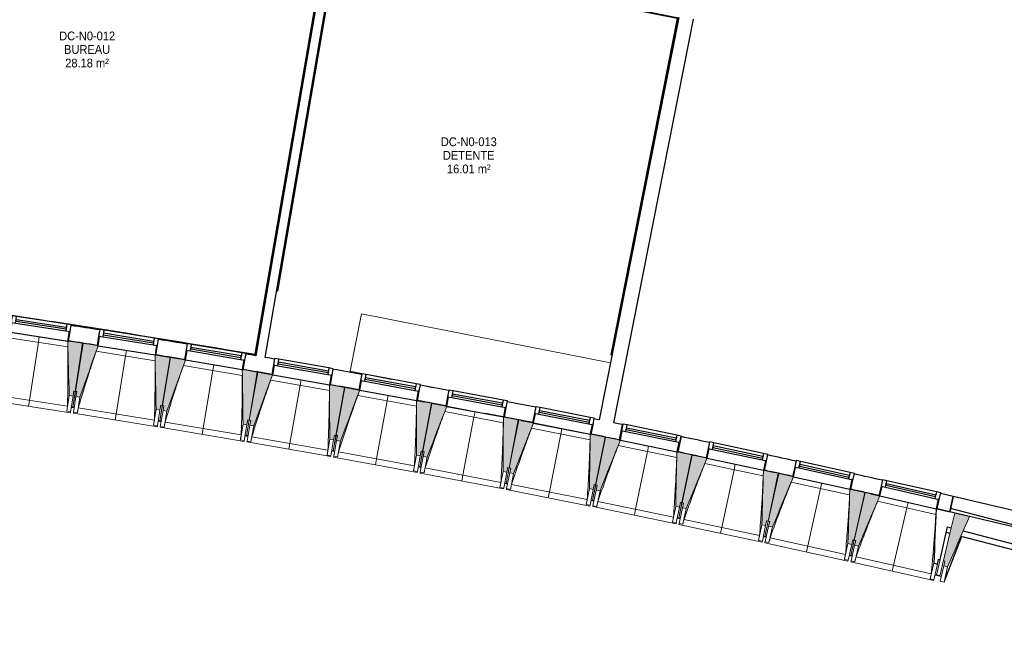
# Model space of a CAD drawing. Header units: millimetres. Extents: x 1909 to 61055, y -36590 to 14615.
# Tile 27 of 42: x 37185 to 47255, y -33796 to -27429. Entities that reach past the tile are written whole.
import ezdxf

# ---------------------------------------------------------------- set-up
doc = ezdxf.new("R2010")
doc.units = ezdxf.units.MM
for name, color, linetype, lineweight in [('A-AREA-IDEN', 7, 'Continuous', 30), ('A-FLOR', 7, 'Continuous', 25), ('A-FLOR-HRAL', 7, 'Continuous', 18), ('A-GENM', 7, 'Continuous', 18), ('A-GLAZ', 7, 'Continuous', 25), ('A-WALL', 7, 'Continuous', 25), ('I-WALL', 7, 'Continuous', 25), ('Q-CASE', 7, 'Continuous', 18), ('S-BEAM', 7, 'Continuous', 18)]:
    doc.layers.add(name, color=color, linetype=linetype, lineweight=lineweight)
doc.styles.add('Arial_1', font='arial.ttf', dxfattribs={"width": 0.9, "height": 90})

# ---------------------------------------------------------------- blocks, each defined once
blk = doc.blocks.new('XXX_VIDE FENETRE - 590-389517-2021_015_1111_DCE_1_50_N0 FINI_SSI_GEN')
at = {"layer": 'A-GLAZ'}
for p, q in [((-305, 0), (-305, -100)), ((-295, 0), (-305, 0)), ((295, 0), (-295, 0)), ((-295, -100), (-295, 0)), ((305, 0), (295, 0)), ((295, 0), (295, -100)), ((305, -100), (305, 0)), ((-305, -100), (-295, -100)), ((-260, -100), (-305, -100)), ((-305, -100), (-305, -168)), ((-260, -168), (-260, -100)), ((260, -100), (-260, -100)), ((260, -100), (260, -168)), ((305, -100), (260, -100)), ((295, -100), (305, -100)), ((305, -168), (305, -100)), ((-305, -168), (-260, -168)), ((-260, -168), (260, -168)), ((260, -168), (305, -168))]:
    blk.add_line(p, q, dxfattribs=at)
at = {"layer": 'A-GLAZ', "color": 173, "true_color": 0x5c63b1}
for p, q in [((260, -120), (-260, -120)), ((-260, -120), (-260, -135)), ((-260, -135), (260, -135)), ((260, -135), (260, -120))]:
    blk.add_line(p, q, dxfattribs=at)
blk = doc.blocks.new('Garde-corps - Garde-corps-509925-2021_015_1111_DCE_1_50_N0 FINI_SSI_GEN')
at = {"layer": 'A-FLOR-HRAL'}
for p, q in [((-4439, -30190), (-3607, -24050)), ((-4431, -30184), (-3601, -24058)), ((-4429, -30182), (-3599, -24060)), ((-4427, -30181), (-3598, -24062)), ((-3607, -24050), (216, -24648)), ((-3599, -24060), (-3598, -24061)), ((-3598, -24062), (215, -24658)), ((-2481, -24218), (-2420, -24227)), ((-2480, -24206), (-2389, -24219)), ((-2478, -24209), (-2387, -24223)), ((-1339, -24378), (-1224, -24396)), ((-1338, -24381), (-1223, -24399)), ((-1278, -24400), (-1204, -24411)), ((-733, -24486), (-662, -24498)), ((-176, -24565), (-85, -24580)), ((79, -24622), (217, -24645)), ((229, -24661), (388, -24685)), ((231, -24650), (389, -24675)), ((232, -24644), (390, -24671)), ((232, -24647), (390, -24674)), ((288, -24655), (390, -24673)), ((402, -24688), (561, -24712)), ((404, -24677), (562, -24702)), ((404, -24677), (562, -24704)), ((405, -24674), (563, -24701)), ((405, -24675), (562, -24702)), ((575, -24715), (990, -24780)), ((577, -24704), (991, -24769)), ((801, -25794), (-70, -30851)), ((803, -25795), (-69, -30853)), ((804, -25795), (-67, -30855)), ((811, -25796), (-62, -30863)), ((803, -25795), (801, -25794)), ((803, -25795), (804, -25795)), ((804, -25795), (811, -25796)), ((814, -25797), (811, -25796)), ((-4345, -30204), (-4439, -30190)), ((-4344, -30202), (-4439, -30190)), ((-4154, -30223), (-4427, -30181)), ((-3635, -30302), (-3697, -30293)), ((-3448, -30331), (-3466, -30329)), ((-1031, -30703), (-1054, -30699)), ((-800, -30738), (-840, -30732)), ((-70, -30851), (-346, -30808)), ((-70, -30851), (-260, -30818)), ((-62, -30863), (-160, -30846)), ((-62, -30863), (-160, -30848))]:
    blk.add_line(p, q, dxfattribs=at)
at = {"layer": 'A-FLOR-HRAL', "flags": 128}
for points in [[(-3601, -24058), (-3604, -24054), (-3607, -24050)], [(-4439, -30190), (-4439, -30190), (-4439, -30190), (-4439, -30190), (-4440, -30191), (-4441, -30191), (-4441, -30192), (-4442, -30192)], [(-4431, -30184), (-4435, -30187), (-4439, -30190)], [(-4427, -30181), (-4427, -30181), (-4427, -30181), (-4427, -30181), (-4427, -30181), (-4427, -30181), (-4428, -30181), (-4428, -30182), (-4428, -30182), (-4428, -30182), (-4429, -30182)], [(-67, -30855), (-64, -30859), (-62, -30863)]]:
    blk.add_lwpolyline(points, dxfattribs=at)
at = {"layer": 'A-FLOR-HRAL'}
for centre, radius, start, end in [((-19464, -140716), 117731, 80.37657, 82.25638), ((-19464, -140716), 117728, 81.74182, 82.25473), ((-19464, -140716), 117728, 81.21151, 81.49836), ((-19464, -140716), 117728, 80.6462, 81.00949), ((-19464, -140716), 117731, 79.99488, 80.19888), ((-19464, -140716), 117729, 79.99488, 80.19888), ((-19464, -140716), 117728, 79.99487, 80.19888), ((-21392, -154971), 125935, 80.2511, 82.25963), ((-21392, -154971), 125937, 81.31948, 82.25884), ((-21392, -154971), 125928, 81.80745, 81.94201), ((-21392, -154971), 125928, 81.39526, 81.52982), ((-21392, -154971), 125937, 80.25189, 81.21042), ((-21392, -154971), 125928, 80.98307, 81.11762), ((-21392, -154971), 125928, 80.57087, 80.70543)]:
    blk.add_arc(centre, radius, start, end, dxfattribs=at)
for points, knots in [([(-3607, -24050), (-3607, -24050), (-3607, -24050), (-3607, -24050), (-3607, -24050), (-3607, -24050), (-3607, -24050), (-3607, -24050), (-3607, -24050), (-3607, -24050), (-3607, -24050), (-3607, -24050), (-3607, -24050), (-3608, -24049), (-3608, -24049), (-3608, -24049), (-3608, -24049), (-3608, -24049), (-3608, -24049), (-3608, -24048), (-3609, -24048), (-3609, -24047), (-3609, -24047)], [0, 0, 0, 0, 0.071429, 0.107143, 0.142857, 0.178571, 0.214286, 0.25, 0.285714, 0.321429, 0.357143, 0.392857, 0.428571, 0.464286, 0.5, 0.535714, 0.571429, 0.607143, 0.642857, 0.714286, 0.857143, 1, 1, 1, 1]), ([(-3598, -24062), (-3598, -24062), (-3598, -24062), (-3598, -24062), (-3598, -24062), (-3598, -24062), (-3598, -24062), (-3598, -24062), (-3598, -24061), (-3599, -24061), (-3599, -24061), (-3599, -24061), (-3599, -24061), (-3599, -24060)], [0.075, 0.075, 0.075, 0.075, 0.15, 0.2125, 0.275, 0.35, 0.425, 0.5, 0.6, 0.7, 0.775, 0.85, 1, 1, 1, 1]), ([(-70, -30851), (-70, -30851), (-70, -30851), (-70, -30851), (-70, -30851), (-70, -30851), (-70, -30851), (-70, -30851), (-69, -30852), (-69, -30852), (-69, -30852), (-69, -30852), (-69, -30853), (-69, -30853)], [0.075, 0.075, 0.075, 0.075, 0.15, 0.2125, 0.275, 0.35, 0.425, 0.5, 0.6, 0.7, 0.775, 0.85, 1, 1, 1, 1]), ([(-62, -30863), (-62, -30863), (-62, -30863), (-61, -30863), (-61, -30863), (-61, -30863), (-61, -30863), (-61, -30863), (-61, -30863), (-61, -30863), (-61, -30864), (-61, -30864), (-61, -30864), (-61, -30864), (-61, -30864), (-61, -30864), (-60, -30864), (-60, -30865), (-60, -30865), (-60, -30865), (-60, -30866), (-59, -30866), (-59, -30866)], [0, 0, 0, 0, 0.071429, 0.107143, 0.142857, 0.178571, 0.214286, 0.25, 0.285714, 0.321429, 0.357143, 0.392857, 0.428571, 0.464286, 0.5, 0.535714, 0.571429, 0.607143, 0.642857, 0.714286, 0.857143, 1, 1, 1, 1])]:
    blk.add_open_spline(points, degree=3, knots=knots, dxfattribs=at)
blk = doc.blocks.new('Garde-corps - Garde-corps-513303-2021_015_1111_DCE_1_50_N0 FINI_SSI_GEN')
at = {"layer": 'A-FLOR-HRAL'}
for p, q in [((3800, -27325), (3799, -27327)), ((3799, -27327), (4250, -27416)), ((3800, -27323), (3802, -27316)), ((3800, -27325), (3800, -27323)), ((3800, -27323), (4254, -27413)), ((3800, -27325), (4252, -27415)), ((3802, -27313), (3802, -27316)), ((3802, -27316), (4262, -27408)), ((4250, -27416), (3570, -30856)), ((4252, -27415), (3571, -30856)), ((4254, -27413), (3573, -30856)), ((4262, -27408), (3580, -30858)), ((4254, -27413), (4262, -27408)), ((3570, -30856), (3571, -30856)), ((3573, -30856), (3571, -30856)), ((3580, -30858), (3573, -30856)), ((3580, -30858), (3583, -30858))]:
    blk.add_line(p, q, dxfattribs=at)
for points, knots in [([(4250, -27416), (4250, -27416), (4250, -27416), (4250, -27416), (4250, -27416), (4251, -27415), (4251, -27415), (4251, -27415), (4251, -27415), (4251, -27415), (4251, -27415), (4251, -27415), (4252, -27415), (4252, -27415), (4252, -27415), (4252, -27415)], [0.1, 0.1, 0.1, 0.1, 0.2, 0.3, 0.4, 0.475, 0.55, 0.6, 0.65, 0.7, 0.75, 0.8, 0.85, 0.9, 1, 1, 1, 1]), ([(4262, -27408), (4262, -27408), (4262, -27407), (4263, -27407), (4263, -27407), (4263, -27407), (4263, -27407), (4263, -27407), (4264, -27407), (4264, -27406), (4264, -27406), (4265, -27406), (4265, -27406), (4266, -27405), (4266, -27405)], [0, 0, 0, 0, 0.166667, 0.25, 0.333333, 0.416667, 0.458333, 0.5, 0.583333, 0.666667, 0.708333, 0.75, 0.833333, 1, 1, 1, 1])]:
    blk.add_open_spline(points, degree=3, knots=knots, dxfattribs=at)
blk = doc.blocks.new('Garde-corps - Garde-corps-513392-2021_015_1111_DCE_1_50_N0 FINI_SSI_GEN')
at = {"layer": 'A-FLOR-HRAL'}
for p, q in [((155, -30202), (887, -25953)), ((162, -30204), (894, -25954)), ((163, -30204), (896, -25955)), ((165, -30204), (897, -25955)), ((152, -30202), (155, -30202)), ((162, -30204), (155, -30202)), ((163, -30204), (162, -30204)), ((163, -30204), (165, -30204))]:
    blk.add_line(p, q, dxfattribs=at)
blk = doc.blocks.new('72_SOUS EVIER - Type A-516873-2021_015_1111_DCE_1_50_N0 FINI_SSI_GEN')
at = {"layer": 'Q-CASE', "color": 8, "true_color": 0x808080}
for p, q in [((476, 0), (613, 0)), ((915, 0), (1345, 0)), ((1345, 0), (1345, -600)), ((-1250, -600), (1345, -600))]:
    blk.add_line(p, q, dxfattribs=at)
blk = doc.blocks.new('B02_ARC_rvt-1-2021_015_1111_DCE_1_50_N0 FINI_SSI_GEN')
at = {"layer": 'A-FLOR'}
for p, q in [((-1830, -30737), (-1825, -30738)), ((-1079, -30857), (-1061, -30860)), ((-44, -31031), (-39, -31032)), ((-4, -31038), (103, -31057)), ((847, -31188), (852, -31189)), ((1594, -31325), (1656, -31336)), ((1737, -31351), (1742, -31352)), ((2656, -31527), (2773, -31550)), ((3513, -31697), (3518, -31698)), ((3655, -31726), (3660, -31727)), ((4399, -31879), (4404, -31880)), ((5143, -32037), (5252, -32061)), ((5284, -32068), (5289, -32069)), ((6167, -32263), (6173, -32264)), ((6230, -32277), (6314, -32296))]:
    blk.add_line(p, q, dxfattribs=at)
for start, end in [(80.57106, 80.69516), (78.97876, 79.14496)]:
    blk.add_arc((-21392, -154971), 125765, start, end, dxfattribs=at)
at = {"layer": 'A-WALL'}
for p, q in [((815, -25792), (-59, -30866)), ((35, -30882), (884, -25952)), ((3693, -31564), (3680, -31630)), ((3737, -31573), (3693, -31564)), ((3724, -31639), (3737, -31573)), ((3731, -31605), (3728, -31620)), ((4240, -31710), (3731, -31605)), ((4247, -31678), (3737, -31573)), ((3680, -31630), (3659, -31728)), ((3669, -31730), (3689, -31632)), ((3680, -31630), (3724, -31639)), ((3689, -31632), (3680, -31630)), ((3724, -31639), (4233, -31744)), ((3728, -31620), (4237, -31725)), ((4247, -31678), (4233, -31744)), ((4237, -31725), (4240, -31710)), ((4291, -31687), (4247, -31678)), ((4277, -31753), (4291, -31687)), ((3659, -31728), (3669, -31730)), ((3669, -31730), (4247, -31849)), ((4233, -31744), (4277, -31753)), ((4267, -31751), (4247, -31849)), ((4257, -31851), (4277, -31753)), ((4277, -31753), (4267, -31751)), ((4247, -31849), (4257, -31851))]:
    blk.add_line(p, q, dxfattribs=at)
at = {"layer": 'I-WALL'}
for p, q in [((4266, -27405), (3452, -31521)), ((3601, -31551), (4418, -27422)), ((2483, -31493), (2436, -31484)), ((3660, -31727), (3692, -31570)), ((4290, -31693), (4257, -31850)), ((7073, -32306), (6944, -32276)), ((7037, -32461), (7073, -32306)), ((7073, -32306), (7037, -32461)), ((6909, -32432), (7037, -32461))]:
    blk.add_line(p, q, dxfattribs=at)
at = {"layer": 'I-WALL', "flags": 128}
for points in [[(-59, -30866), (-110, -30858), (-160, -30849)], [(131, -30899), (83, -30891), (35, -30882)], [(3452, -31521), (3427, -31516), (3402, -31511)], [(3692, -31570), (3646, -31561), (3601, -31551)]]:
    blk.add_lwpolyline(points, dxfattribs=at)
at = {"layer": 'I-WALL'}
for radius, start, end in [(125925, 80.98307, 81.11762), (125925, 80.57088, 80.70543), (125765, 80.98325, 81.11745), (125765, 80.57106, 80.70526), (125765, 80.15887, 80.29307), (125925, 79.74649, 79.88104), (125765, 79.74667, 79.88087), (125925, 79.33483, 79.46885), (125765, 79.33449, 79.46868), (125925, 78.9221, 79.05718), (125765, 78.92228, 79.05649), (125765, 78.51009, 78.64429), (125925, 78.09772, 78.23227), (125765, 78.0979, 78.2321), (125925, 77.68552, 77.82008), (125765, 77.6857, 77.8199), (125925, 77.27333, 77.40788), (125765, 77.27351, 77.40771), (125925, 76.60908, 76.9355), (125765, 76.61068, 76.9355)]:
    blk.add_arc((-21392, -154971), radius, start, end, dxfattribs=at)
at = {"layer": 'A-FLOR-HRAL', "lineweight": 18}
for name in ['Garde-corps - Garde-corps-509925-2021_015_1111_DCE_1_50_N0 FINI_SSI_GEN', 'Garde-corps - Garde-corps-513392-2021_015_1111_DCE_1_50_N0 FINI_SSI_GEN', 'Garde-corps - Garde-corps-513303-2021_015_1111_DCE_1_50_N0 FINI_SSI_GEN']:
    blk.add_blockref(name, (0, 0), dxfattribs=at)
at = {"layer": 'A-GLAZ', "lineweight": 18}
for p, rotation in [((-2275, -30670), 171.249586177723), ((-1381, -30811), 170.8379516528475), ((-488, -30958), 170.4263171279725), ((404, -31111), 170.0146826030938), ((1294, -31271), 169.6030480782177), ((2183, -31438), 169.6030480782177), ((3071, -31611), 168.7797790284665), ((4844, -31975), 167.956509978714), ((5728, -32167), 167.544875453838), ((6611, -32365), 167.1332409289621)]:
    blk.add_blockref('XXX_VIDE FENETRE - 590-389517-2021_015_1111_DCE_1_50_N0 FINI_SSI_GEN', p, dxfattribs=dict(at, rotation=rotation))
at = {"layer": 'Q-CASE', "lineweight": 18, "rotation": 168.8099662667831}
blk.add_blockref('72_SOUS EVIER - Type A-516873-2021_015_1111_DCE_1_50_N0 FINI_SSI_GEN', (2225, -31285), dxfattribs=at)
blk = doc.blocks.new('20_MUR PREFA_01 - MODULE_01 B-3165811-2021_015_1111_DCE_1_50_N0 FINI_SSI_GEN')
at = {"layer": 'A-GENM'}
for p, q in [((0, 722), (0, 661)), ((0, 661), (0, 58)), ((0, 1), (0, 58))]:
    blk.add_line(p, q, dxfattribs=at)
blk = doc.blocks.new('B02_DC_STR_rvt-1-2021_015_1111_DCE_1_50_N0 FINI_SSI_GEN')
at = {"layer": 'S-BEAM', "lineweight": 5, "true_color": 0x787878}
for points in [[(-1928, -31278), (-1920, -31228), (-1906, -31231), (-1830, -30738), (-1973, -30716), (-1973, -30716), (-1983, -30715), (-1968, -31272)], [(-1858, -31289), (-1672, -30764), (-1682, -30762), (-1682, -30761), (-1825, -30738), (-1904, -31231), (-1890, -31233), (-1898, -31283), (-1890, -31284)], [(-1039, -31421), (-1031, -31372), (-1016, -31374), (-936, -30882), (-1079, -30859), (-1080, -30859), (-1089, -30858), (-1078, -31415)], [(-969, -31433), (-779, -30909), (-789, -30907), (-789, -30906), (-932, -30882), (-1015, -31374), (-1000, -31377), (-1008, -31426), (-1000, -31427)], [(-150, -31571), (-142, -31521), (-127, -31524), (-44, -31032), (-187, -31008), (-187, -31009), (-197, -31007), (-190, -31564), (-182, -31565)], [(-81, -31583), (113, -31060), (103, -31059), (103, -31058), (-40, -31033), (-126, -31524), (-111, -31527), (-120, -31576), (-111, -31577)], [(737, -31727), (746, -31677), (760, -31680), (847, -31189), (704, -31164), (704, -31164), (694, -31163), (697, -31720)], [(807, -31739), (1004, -31218), (994, -31216), (994, -31216), (852, -31190), (762, -31680), (776, -31683), (767, -31732), (776, -31734)], [(1623, -31889), (1632, -31840), (1647, -31843), (1737, -31352), (1594, -31326), (1594, -31326), (1584, -31325), (1584, -31882), (1606, -31886)], [(1693, -31902), (1893, -31384), (1883, -31383), (1883, -31380), (1741, -31353), (1648, -31843), (1663, -31846), (1653, -31895), (1663, -31896)], [(2508, -32058), (2517, -32009), (2532, -32011), (2625, -31522), (2473, -31492), (2469, -32050), (2470, -32051)], [(2577, -32071), (2782, -31553), (2772, -31551), (2772, -31550), (2630, -31522), (2533, -32012), (2548, -32015), (2538, -32064), (2548, -32065)], [(3391, -32233), (3401, -32184), (3416, -32187), (3513, -31697), (3371, -31669), (3371, -31670), (3361, -31668), (3352, -32225)], [(3461, -32247), (3669, -31730), (3518, -31698), (3417, -32187), (3432, -32190), (3422, -32239), (3432, -32241)], [(4274, -32414), (4284, -32365), (4299, -32368), (4399, -31880), (4247, -31849), (4235, -32406), (4239, -32407)], [(4343, -32429), (4555, -31914), (4545, -31912), (4545, -31911), (4404, -31881), (4300, -32368), (4314, -32372), (4304, -32420), (4314, -32423)], [(5155, -32602), (5165, -32553), (5180, -32556), (5284, -32068), (5142, -32038), (5142, -32039), (5132, -32037), (5116, -32594), (5122, -32595)], [(5224, -32617), (5440, -32103), (5430, -32101), (5430, -32101), (5289, -32069), (5181, -32556), (5196, -32560), (5185, -32608), (5196, -32611)], [(6035, -32796), (6045, -32747), (6060, -32750), (6168, -32263), (6026, -32232), (6026, -32233), (6016, -32231), (5995, -32787), (6003, -32789)], [(6104, -32812), (6323, -32300), (6313, -32297), (6313, -32297), (6172, -32264), (6061, -32751), (6076, -32754), (6065, -32803), (6076, -32805)], [(7016, -33023), (7240, -32510), (7089, -32474), (6974, -32961), (6988, -32965), (6977, -33014), (6988, -33016)]]:
    blk.add_hatch(color=8, dxfattribs=at).paths.add_polyline_path(points)
at = {"layer": 'A-FLOR'}
for p, q in [((-1930, -31391), (-1945, -31389)), ((-1945, -31390), (-1916, -31394)), ((-1916, -31394), (-1930, -31392)), ((-1027, -31538), (-1057, -31533)), ((-1057, -31533), (-1027, -31538)), ((-140, -31687), (-169, -31682)), ((-169, -31682), (-140, -31687)), ((-139, -31686), (-154, -31684)), ((732, -31840), (717, -31837)), ((717, -31838), (747, -31843)), ((1632, -32006), (1603, -32000)), ((1603, -32000), (1632, -32006)), ((1632, -32005), (1618, -32002)), ((2502, -32171), (2487, -32168)), ((2516, -32175), (2487, -32169)), ((2487, -32169), (2516, -32175)), ((3369, -32344), (3399, -32350)), ((3399, -32349), (3384, -32346)), ((4266, -32527), (4251, -32524)), ((4280, -32531), (4251, -32525)), ((4251, -32525), (4280, -32531)), ((5161, -32719), (5131, -32713)), ((5131, -32713), (5161, -32719)), ((5161, -32718), (5146, -32715)), ((7126, -32801), (7160, -32715)), ((6997, -33132), (7126, -32801)), ((6025, -32909), (6010, -32906)), ((6010, -32907), (6039, -32913)), ((6039, -32913), (6025, -32910)), ((6888, -33107), (6937, -33118)), ((6937, -33118), (6902, -33110))]:
    blk.add_line(p, q, dxfattribs=at)
at = {"layer": 'A-WALL'}
for p, q in [((7037, -32462), (6908, -32433)), ((6939, -32951), (7015, -32615)), ((7039, -32684), (7002, -32674)), ((11298, -33796), (7153, -32713)), ((6874, -32988), (6913, -32996)), ((6913, -32996), (6924, -32948)), ((6924, -32948), (6939, -32951))]:
    blk.add_line(p, q, dxfattribs=at)
at = {"layer": 'A-WALL', "flags": 128}
blk.add_lwpolyline([(6899, -32430), (6895, -32500), (6892, -32570), (6889, -32639), (6886, -32709), (6883, -32779), (6880, -32848), (6877, -32918), (6874, -32988)], dxfattribs=at)
at = {"layer": 'I-WALL'}
for p, q in [((7046, -32427), (7037, -32462)), ((7736, -32607), (7046, -32427)), ((7015, -32615), (7053, -32625)), ((7175, -32657), (7698, -32794))]:
    blk.add_line(p, q, dxfattribs=at)
at = {"layer": 'S-BEAM'}
for p, q in [((-1982, -30774), (-2585, -30681)), ((-2566, -30625), (-1983, -30715)), ((-1830, -30738), (-1973, -30716)), ((-1906, -31231), (-1830, -30738)), ((-1825, -30738), (-1904, -31231)), ((-1682, -30761), (-1825, -30738)), ((-1672, -30764), (-1089, -30858)), ((-1089, -30916), (-1691, -30819)), ((-936, -30882), (-1080, -30859)), ((-1016, -31374), (-936, -30882)), ((-932, -30882), (-1015, -31374)), ((-789, -30906), (-932, -30882)), ((-779, -30909), (-197, -31007)), ((-197, -31066), (-799, -30964)), ((-44, -31032), (-187, -31008)), ((-127, -31524), (-44, -31032)), ((-40, -31033), (-126, -31524)), ((103, -31058), (-40, -31033)), ((113, -31060), (694, -31163)), ((694, -31221), (93, -31115)), ((847, -31189), (704, -31164)), ((760, -31680), (847, -31189)), ((852, -31190), (762, -31680)), ((994, -31216), (852, -31190)), ((-2765, -31263), (-1985, -31383)), ((-1968, -31272), (-1993, -31434)), ((-1968, -31272), (-1928, -31278)), ((-1928, -31278), (-1953, -31440)), ((-1930, -31391), (-1904, -31231)), ((-1906, -31231), (-1930, -31391)), ((-1928, -31278), (-1920, -31228)), ((-1924, -31445), (-1898, -31283)), ((-1920, -31228), (-1906, -31231)), ((-1904, -31231), (-1890, -31233)), ((-1890, -31233), (-1898, -31283)), ((-1898, -31283), (-1858, -31289)), ((-1884, -31451), (-1858, -31289)), ((1584, -31383), (983, -31273)), ((1004, -31218), (1584, -31325)), ((-2814, -31317), (-1954, -31449)), ((-1945, -31391), (-1931, -31393)), ((-1930, -31392), (-1931, -31393)), ((-1931, -31393), (-1916, -31395)), ((-1876, -31400), (-1096, -31526)), ((-1078, -31415), (-1104, -31577)), ((-1078, -31415), (-1039, -31421)), ((-1042, -31534), (-1015, -31374)), ((-1016, -31374), (-1042, -31534)), ((-1039, -31421), (-1031, -31372)), ((-1031, -31372), (-1016, -31374)), ((-1015, -31374), (-1000, -31377)), ((-1000, -31377), (-1008, -31426)), ((1737, -31352), (1594, -31326)), ((1647, -31843), (1737, -31352)), ((1741, -31353), (1648, -31843)), ((1884, -31380), (1741, -31353)), ((1893, -31382), (2473, -31493)), ((-1953, -31440), (-1993, -31434)), ((-1993, -31434), (-1993, -31434)), ((-1953, -31440), (-1954, -31449)), ((-1925, -31454), (-1924, -31445)), ((-1925, -31454), (-1066, -31592)), ((-1884, -31451), (-1924, -31445)), ((-1884, -31451), (-1884, -31451)), ((-1039, -31421), (-1065, -31583)), ((-1036, -31588), (-1008, -31426)), ((-1008, -31426), (-969, -31433)), ((-996, -31595), (-969, -31433)), ((2472, -31552), (1873, -31437)), ((2625, -31522), (2473, -31492)), ((-1065, -31583), (-1104, -31577)), ((-1104, -31577), (-1104, -31577)), ((-1065, -31583), (-1066, -31592)), ((-1057, -31534), (-1042, -31536)), ((-1042, -31536), (-1027, -31539)), ((-1042, -31536), (-1042, -31536)), ((-1037, -31597), (-1036, -31588)), ((-1037, -31597), (-179, -31742)), ((-996, -31595), (-1036, -31588)), ((-996, -31594), (-996, -31595)), ((-987, -31544), (-209, -31675)), ((-190, -31564), (-217, -31726)), ((-190, -31564), (-150, -31571)), ((-150, -31571), (-178, -31733)), ((-154, -31684), (-126, -31524)), ((-127, -31524), (-154, -31684)), ((-150, -31571), (-142, -31521)), ((-148, -31738), (-120, -31576)), ((-142, -31521), (-127, -31524)), ((-126, -31524), (-111, -31527)), ((-111, -31527), (-120, -31576)), ((-120, -31576), (-81, -31583)), ((-109, -31744), (-81, -31583)), ((2532, -32011), (2625, -31522)), ((2630, -31522), (2533, -32012)), ((2772, -31551), (2630, -31522)), ((3360, -31727), (2761, -31608)), ((2782, -31553), (3361, -31668)), ((-169, -31683), (-155, -31686)), ((-155, -31686), (-154, -31685)), ((-154, -31685), (-155, -31686)), ((-155, -31686), (-140, -31688)), ((-100, -31694), (678, -31831)), ((732, -31840), (762, -31680)), ((760, -31680), (732, -31840)), ((737, -31727), (746, -31677)), ((746, -31677), (760, -31680)), ((762, -31680), (776, -31683)), ((776, -31683), (767, -31732)), ((3513, -31697), (3371, -31669)), ((3416, -32187), (3513, -31697)), ((3518, -31698), (3417, -32187)), ((3669, -31730), (3518, -31698)), ((-178, -31733), (-217, -31726)), ((-217, -31726), (-217, -31726)), ((-178, -31733), (-179, -31742)), ((-150, -31746), (-148, -31738)), ((-150, -31746), (707, -31897)), ((-109, -31744), (-148, -31738)), ((-109, -31744), (-109, -31744)), ((697, -31720), (669, -31881)), ((697, -31720), (737, -31727)), ((737, -31727), (708, -31888)), ((738, -31894), (767, -31732)), ((767, -31732), (807, -31739)), ((777, -31901), (807, -31739)), ((4246, -31908), (3648, -31785)), ((3669, -31730), (4247, -31849)), ((708, -31888), (669, -31881)), ((669, -31881), (669, -31881)), ((708, -31888), (707, -31897)), ((717, -31839), (732, -31842)), ((732, -31841), (732, -31842)), ((732, -31842), (747, -31844)), ((736, -31902), (738, -31894)), ((736, -31902), (1592, -32059)), ((777, -31901), (738, -31894)), ((777, -31901), (777, -31901)), ((786, -31850), (1563, -31993)), ((1584, -31882), (1554, -32043)), ((1584, -31882), (1623, -31889)), ((1623, -31889), (1593, -32051)), ((1647, -31843), (1617, -32002)), ((1618, -32002), (1648, -31843)), ((1622, -32056), (1653, -31895)), ((1623, -31889), (1632, -31840)), ((1632, -31840), (1647, -31843)), ((1648, -31843), (1663, -31846)), ((1663, -31846), (1653, -31895)), ((1653, -31895), (1693, -31902)), ((1662, -32063), (1693, -31902)), ((4399, -31880), (4247, -31849)), ((4299, -32368), (4399, -31880)), ((4404, -31881), (4300, -32368)), ((4546, -31911), (4404, -31881)), ((4555, -31914), (5132, -32037)), ((1602, -32001), (1617, -32004)), ((1617, -32004), (1617, -32003)), ((1617, -32003), (1617, -32004)), ((1617, -32004), (1632, -32007)), ((1672, -32013), (2447, -32161)), ((2532, -32011), (2502, -32171)), ((2502, -32171), (2533, -32012)), ((2508, -32058), (2517, -32009)), ((2517, -32009), (2532, -32011)), ((2533, -32012), (2548, -32015)), ((2548, -32015), (2538, -32064)), ((5130, -32095), (4533, -31968)), ((1593, -32051), (1554, -32043)), ((1554, -32043), (1554, -32043)), ((1593, -32051), (1592, -32059)), ((1621, -32065), (1622, -32056)), ((1621, -32065), (2475, -32228)), ((1662, -32063), (1622, -32056)), ((1662, -32063), (1662, -32063)), ((2469, -32050), (2438, -32212)), ((2469, -32050), (2508, -32058)), ((2508, -32058), (2477, -32219)), ((2506, -32225), (2538, -32064)), ((2538, -32064), (2577, -32071)), ((2545, -32232), (2577, -32071)), ((5284, -32068), (5142, -32038)), ((5180, -32556), (5284, -32068)), ((5289, -32069), (5181, -32556)), ((5430, -32101), (5289, -32069)), ((5440, -32103), (6016, -32231)), ((2438, -32212), (2438, -32211)), ((2477, -32219), (2438, -32212)), ((2477, -32219), (2475, -32228)), ((2486, -32170), (2501, -32173)), ((2501, -32172), (2501, -32173)), ((2501, -32173), (2516, -32176)), ((2556, -32182), (3330, -32335)), ((3384, -32346), (3417, -32187)), ((3416, -32187), (3384, -32346)), ((3391, -32233), (3401, -32184)), ((3401, -32184), (3416, -32187)), ((3417, -32187), (3432, -32190)), ((3432, -32190), (3422, -32239)), ((6014, -32289), (5417, -32158)), ((2504, -32233), (2506, -32225)), ((2504, -32233), (3358, -32403)), ((2545, -32232), (2506, -32225)), ((2545, -32232), (2545, -32232)), ((3352, -32225), (3320, -32386)), ((3352, -32225), (3391, -32233)), ((3391, -32233), (3360, -32394)), ((3389, -32400), (3422, -32239)), ((3422, -32239), (3461, -32247)), ((3428, -32408), (3461, -32247)), ((6168, -32263), (6026, -32232)), ((6060, -32750), (6168, -32263)), ((6172, -32264), (6061, -32751)), ((6313, -32297), (6172, -32264)), ((6323, -32300), (6898, -32431)), ((3360, -32394), (3320, -32386)), ((3320, -32386), (3320, -32386)), ((3360, -32394), (3358, -32403)), ((3369, -32345), (3384, -32348)), ((3384, -32348), (3384, -32347)), ((3384, -32347), (3384, -32348)), ((3384, -32348), (3399, -32351)), ((3387, -32409), (3389, -32400)), ((3387, -32409), (4239, -32584)), ((3428, -32408), (3389, -32400)), ((3428, -32407), (3428, -32408)), ((3438, -32357), (4212, -32516)), ((4235, -32406), (4202, -32567)), ((4235, -32406), (4274, -32414)), ((4274, -32414), (4241, -32575)), ((4266, -32527), (4300, -32368)), ((4299, -32368), (4266, -32527)), ((4270, -32581), (4304, -32420)), ((4274, -32414), (4284, -32365)), ((4284, -32365), (4299, -32368)), ((4300, -32368), (4314, -32372)), ((4314, -32372), (4304, -32420)), ((4304, -32420), (4343, -32429)), ((6895, -32490), (6300, -32354)), ((4309, -32589), (4343, -32429)), ((7089, -32474), (7053, -32625)), ((7240, -32510), (7089, -32474)), ((4241, -32575), (4202, -32567)), ((4202, -32567), (4202, -32567)), ((4241, -32575), (4239, -32584)), ((4251, -32526), (4266, -32529)), ((4266, -32528), (4266, -32529)), ((4266, -32529), (4280, -32532)), ((4268, -32590), (4270, -32581)), ((4268, -32590), (5119, -32771)), ((4309, -32589), (4270, -32581)), ((4309, -32589), (4309, -32589)), ((4320, -32539), (5092, -32704)), ((5116, -32594), (5081, -32754)), ((5116, -32594), (5155, -32602)), ((5155, -32602), (5121, -32763)), ((5146, -32715), (5181, -32556)), ((5180, -32556), (5146, -32715)), ((5150, -32769), (5185, -32608)), ((5155, -32602), (5165, -32553)), ((5165, -32553), (5180, -32556)), ((5181, -32556), (5196, -32560)), ((5196, -32560), (5185, -32608)), ((5185, -32608), (5224, -32617)), ((5189, -32777), (5224, -32617)), ((5131, -32714), (5146, -32717)), ((5146, -32717), (5146, -32716)), ((5146, -32716), (5146, -32717)), ((5146, -32717), (5160, -32720)), ((7053, -32625), (6974, -32961)), ((7160, -32715), (6979, -33180)), ((5121, -32763), (5081, -32754)), ((5081, -32754), (5082, -32754)), ((5121, -32763), (5119, -32771)), ((5148, -32778), (5150, -32769)), ((5148, -32778), (5997, -32965)), ((5189, -32777), (5150, -32769)), ((5189, -32777), (5189, -32777)), ((5200, -32727), (5971, -32897)), ((5995, -32787), (5960, -32948)), ((5995, -32787), (6035, -32796)), ((6035, -32796), (5999, -32956)), ((6060, -32750), (6025, -32909)), ((6025, -32909), (6061, -32751)), ((6028, -32963), (6065, -32803)), ((6035, -32796), (6045, -32747)), ((6045, -32747), (6060, -32750)), ((6061, -32751), (6076, -32754)), ((6076, -32754), (6065, -32803)), ((6065, -32803), (6104, -32812)), ((6067, -32972), (6104, -32812)), ((6010, -32908), (6025, -32911)), ((6025, -32910), (6025, -32911)), ((6025, -32911), (6039, -32914)), ((6079, -32921), (6848, -33097)), ((5999, -32956), (5960, -32948)), ((5960, -32948), (5960, -32948)), ((5999, -32956), (5997, -32965)), ((6026, -32972), (6028, -32963)), ((6026, -32972), (6874, -33165)), ((6067, -32972), (6028, -32963)), ((6067, -32971), (6067, -32972)), ((6874, -32988), (6837, -33148)), ((6913, -32996), (6876, -33157)), ((6939, -32951), (6902, -33109)), ((6937, -33119), (6974, -32961)), ((6940, -33171), (6977, -33014)), ((6974, -32961), (6988, -32965)), ((6988, -32965), (6977, -33014)), ((6977, -33014), (7016, -33023)), ((6979, -33180), (7016, -33023)), ((6887, -33108), (6902, -33111)), ((6902, -33110), (6902, -33111)), ((6951, -33123), (6937, -33119)), ((6837, -33148), (6837, -33147)), ((6876, -33157), (6837, -33148)), ((6876, -33157), (6874, -33165)), ((6979, -33180), (6940, -33171))]:
    blk.add_line(p, q, dxfattribs=at)
at = {"layer": 'S-BEAM', "flags": 128}
for points in [[(-1983, -30714), (-1981, -30784), (-1979, -30854), (-1977, -30923), (-1975, -30993), (-1973, -31063), (-1971, -31132), (-1969, -31202), (-1968, -31272)], [(-1858, -31289), (-1835, -31223), (-1812, -31157), (-1788, -31092), (-1765, -31026), (-1742, -30960), (-1718, -30895), (-1695, -30829), (-1672, -30763)], [(-1089, -30857), (-1088, -30927), (-1087, -30996), (-1085, -31066), (-1084, -31136), (-1082, -31206), (-1081, -31275), (-1080, -31345), (-1078, -31415)], [(-969, -31433), (-945, -31367), (-921, -31302), (-898, -31236), (-874, -31170), (-850, -31105), (-826, -31039), (-803, -30974), (-779, -30908)], [(-197, -31006), (-196, -31076), (-195, -31146), (-194, -31215), (-193, -31285), (-193, -31355), (-192, -31425), (-191, -31494), (-190, -31564)], [(-81, -31583), (-56, -31517), (-32, -31452), (-8, -31387), (16, -31321), (40, -31256), (65, -31190), (89, -31125), (113, -31060)], [(694, -31162), (695, -31232), (695, -31301), (695, -31371), (696, -31441), (696, -31511), (697, -31580), (697, -31650), (697, -31720)], [(807, -31739), (831, -31674), (856, -31609), (881, -31544), (905, -31478), (930, -31413), (955, -31348), (979, -31283), (1004, -31218)], [(-1993, -31434), (-1991, -31424), (-1989, -31414), (-1988, -31403), (-1986, -31393), (-1985, -31383)], [(-1876, -31400), (-1877, -31410), (-1879, -31420), (-1881, -31431), (-1882, -31441), (-1884, -31451)], [(1584, -31324), (1584, -31394), (1584, -31463), (1584, -31533), (1584, -31603), (1584, -31673), (1584, -31742), (1584, -31812), (1584, -31882)], [(1693, -31902), (1718, -31837), (1743, -31772), (1768, -31707), (1793, -31642), (1818, -31577), (1843, -31512), (1869, -31447), (1893, -31384)], [(2473, -31492), (2473, -31562), (2472, -31632), (2471, -31702), (2471, -31771), (2470, -31841), (2470, -31911), (2469, -31981), (2469, -32050)], [(-1104, -31577), (-1103, -31566), (-1101, -31556), (-1099, -31546), (-1098, -31536), (-1096, -31526)], [(-987, -31544), (-989, -31554), (-991, -31564), (-993, -31574), (-994, -31584), (-996, -31594)], [(2577, -32071), (2603, -32006), (2629, -31942), (2654, -31877), (2680, -31812), (2705, -31747), (2731, -31682), (2757, -31617), (2782, -31552)], [(-217, -31726), (-215, -31716), (-214, -31705), (-212, -31695), (-210, -31685), (-209, -31675)], [(-100, -31694), (-102, -31704), (-103, -31714), (-105, -31724), (-107, -31734), (-109, -31744)], [(3361, -31667), (3360, -31737), (3359, -31807), (3358, -31876), (3357, -31946), (3356, -32016), (3354, -32086), (3353, -32155), (3352, -32225)], [(3461, -32247), (3487, -32182), (3513, -32118), (3539, -32053), (3565, -31988), (3591, -31924), (3617, -31859), (3643, -31794), (3669, -31730)], [(669, -31881), (671, -31871), (673, -31861), (674, -31851), (676, -31841), (678, -31831)], [(786, -31850), (785, -31860), (783, -31870), (781, -31880), (779, -31890), (777, -31901)], [(4247, -31849), (4246, -31918), (4244, -31988), (4243, -32058), (4241, -32127), (4239, -32197), (4238, -32267), (4236, -32336), (4235, -32406)], [(4343, -32429), (4370, -32364), (4396, -32300), (4423, -32235), (4449, -32171), (4476, -32106), (4502, -32042), (4529, -31977), (4555, -31913)], [(1554, -32043), (1556, -32033), (1558, -32023), (1559, -32013), (1561, -32003), (1563, -31993)], [(1672, -32013), (1670, -32023), (1668, -32033), (1666, -32043), (1664, -32053), (1662, -32063)], [(5132, -32036), (5130, -32106), (5128, -32175), (5126, -32245), (5124, -32315), (5122, -32385), (5120, -32454), (5118, -32524), (5116, -32594)], [(5224, -32617), (5251, -32553), (5278, -32488), (5305, -32424), (5332, -32360), (5359, -32296), (5386, -32231), (5413, -32167), (5440, -32103)], [(2438, -32211), (2440, -32201), (2442, -32191), (2443, -32181), (2445, -32171), (2447, -32161)], [(2556, -32182), (2554, -32192), (2552, -32202), (2550, -32212), (2548, -32222), (2545, -32232)], [(6016, -32230), (6014, -32300), (6011, -32369), (6008, -32439), (6006, -32509), (6003, -32578), (6001, -32648), (5998, -32718), (5995, -32787)], [(6104, -32812), (6131, -32748), (6159, -32683), (6186, -32619), (6213, -32555), (6241, -32491), (6268, -32427), (6296, -32363), (6323, -32299)], [(3320, -32386), (3322, -32376), (3324, -32366), (3326, -32356), (3328, -32346), (3330, -32335)], [(3438, -32357), (3436, -32367), (3434, -32377), (3432, -32387), (3430, -32397), (3428, -32407)], [(4202, -32567), (4204, -32557), (4206, -32547), (4208, -32537), (4210, -32527), (4212, -32516)], [(7175, -32657), (7197, -32608), (7218, -32559), (7240, -32510)], [(4320, -32539), (4318, -32549), (4316, -32559), (4313, -32569), (4311, -32579), (4309, -32589)], [(5082, -32754), (5084, -32744), (5086, -32734), (5088, -32724), (5090, -32714), (5092, -32704)], [(7016, -33023), (7042, -32962), (7069, -32901), (7096, -32840), (7122, -32779), (7149, -32718), (7175, -32657)], [(5200, -32727), (5198, -32737), (5196, -32747), (5193, -32757), (5191, -32767), (5189, -32777)], [(5960, -32948), (5962, -32938), (5964, -32927), (5967, -32917), (5969, -32907), (5971, -32897)], [(6079, -32921), (6076, -32931), (6074, -32941), (6072, -32951), (6069, -32961), (6067, -32971)], [(6837, -33147), (6840, -33137), (6842, -33127), (6844, -33117), (6846, -33107), (6848, -33097)]]:
    blk.add_lwpolyline(points, dxfattribs=at)
at = {"layer": 'S-BEAM'}
for points, knots in [([(-1985, -31383), (-1984, -31337), (-1982, -31268), (-1981, -31176), (-1980, -31102), (-1980, -31021), (-1980, -30935), (-1981, -30852), (-1981, -30798), (-1982, -30774)], [0, 0, 0, 0, 0.2222222, 0.3333333, 0.4444444, 0.5833333, 0.7222222, 0.8611111, 0.9816328, 0.9816328, 0.9816328, 0.9816328]), ([(-1691, -30819), (-1705, -30859), (-1726, -30921), (-1753, -31005), (-1776, -31076), (-1800, -31153), (-1834, -31263), (-1859, -31345), (-1876, -31400)], [0.0183454, 0.0183454, 0.0183454, 0.0183454, 0.2222222, 0.3333333, 0.4444444, 0.5833333, 0.7222222, 1, 1, 1, 1]), ([(-1096, -31526), (-1095, -31480), (-1093, -31411), (-1091, -31319), (-1090, -31244), (-1089, -31164), (-1088, -31078), (-1088, -30995), (-1089, -30941), (-1089, -30916)], [0, 0, 0, 0, 0.2222222, 0.3333333, 0.4444444, 0.5833333, 0.7222222, 0.8611111, 0.9816328, 0.9816328, 0.9816328, 0.9816328]), ([(-799, -30964), (-813, -31004), (-834, -31066), (-862, -31149), (-885, -31220), (-910, -31297), (-945, -31407), (-971, -31489), (-987, -31544)], [0.0183454, 0.0183454, 0.0183454, 0.0183454, 0.2222222, 0.3333333, 0.4444444, 0.5833333, 0.7222222, 1, 1, 1, 1]), ([(-209, -31675), (-207, -31629), (-205, -31560), (-202, -31468), (-200, -31394), (-199, -31313), (-197, -31227), (-197, -31144), (-197, -31091), (-197, -31066)], [0, 0, 0, 0, 0.2222222, 0.3333333, 0.4444444, 0.5833333, 0.7222222, 0.8611111, 0.9816328, 0.9816328, 0.9816328, 0.9816328]), ([(74, -31170), (66, -31192), (51, -31235), (28, -31300), (4, -31371), (-21, -31448), (-57, -31557), (-83, -31639), (-100, -31694)], [0.111288, 0.111288, 0.111288, 0.111288, 0.2222222, 0.3333333, 0.4444444, 0.5833333, 0.7222222, 1, 1, 1, 1]), ([(678, -31831), (680, -31785), (683, -31716), (686, -31624), (688, -31549), (690, -31469), (692, -31383), (693, -31300), (694, -31246), (694, -31221)], [0, 0, 0, 0, 0.2222222, 0.3333333, 0.4444444, 0.5833333, 0.7222222, 0.8611111, 0.9816328, 0.9816328, 0.9816328, 0.9816328]), ([(983, -31273), (969, -31313), (947, -31374), (918, -31458), (893, -31528), (867, -31604), (831, -31713), (804, -31795), (786, -31850)], [0.0183454, 0.0183454, 0.0183454, 0.0183454, 0.2222222, 0.3333333, 0.4444444, 0.5833333, 0.7222222, 1, 1, 1, 1]), ([(1563, -31993), (1565, -31947), (1569, -31878), (1573, -31786), (1576, -31711), (1578, -31631), (1581, -31545), (1583, -31462), (1583, -31408), (1584, -31383)], [0, 0, 0, 0, 0.2222222, 0.3333333, 0.4444444, 0.5833333, 0.7222222, 0.8611111, 0.9816328, 0.9816328, 0.9816328, 0.9816328]), ([(1873, -31437), (1858, -31477), (1835, -31538), (1806, -31621), (1781, -31692), (1754, -31768), (1717, -31877), (1690, -31958), (1672, -32013)], [0.0183454, 0.0183454, 0.0183454, 0.0183454, 0.2222222, 0.3333333, 0.4444444, 0.5833333, 0.7222222, 1, 1, 1, 1]), ([(2447, -32161), (2450, -32115), (2454, -32046), (2458, -31954), (2462, -31880), (2465, -31799), (2468, -31713), (2471, -31631), (2472, -31577), (2472, -31552)], [0, 0, 0, 0, 0.2222222, 0.3333333, 0.4444444, 0.5833333, 0.7222222, 0.8611111, 0.9816328, 0.9816328, 0.9816328, 0.9816328]), ([(2761, -31608), (2746, -31647), (2723, -31708), (2692, -31791), (2667, -31862), (2640, -31937), (2602, -32046), (2574, -32127), (2556, -32182)], [0.0183454, 0.0183454, 0.0183454, 0.0183454, 0.2222222, 0.3333333, 0.4444444, 0.5833333, 0.7222222, 1, 1, 1, 1]), ([(3330, -32335), (3333, -32290), (3338, -32221), (3343, -32129), (3347, -32054), (3351, -31974), (3354, -31888), (3357, -31805), (3359, -31752), (3360, -31727)], [0, 0, 0, 0, 0.2222222, 0.3333333, 0.4444444, 0.5833333, 0.7222222, 0.8611111, 0.9816328, 0.9816328, 0.9816328, 0.9816328]), ([(3648, -31785), (3632, -31824), (3609, -31885), (3578, -31968), (3552, -32038), (3524, -32113), (3486, -32222), (3457, -32303), (3438, -32357)], [0.0183454, 0.0183454, 0.0183454, 0.0183454, 0.2222222, 0.3333333, 0.4444444, 0.5833333, 0.7222222, 1, 1, 1, 1]), ([(4212, -32516), (4215, -32471), (4220, -32402), (4226, -32310), (4230, -32236), (4235, -32155), (4239, -32069), (4243, -31987), (4245, -31933), (4246, -31908)], [0, 0, 0, 0, 0.2222222, 0.3333333, 0.4444444, 0.5833333, 0.7222222, 0.8611111, 0.9816328, 0.9816328, 0.9816328, 0.9816328]), ([(4533, -31968), (4518, -32007), (4494, -32068), (4462, -32150), (4436, -32220), (4408, -32296), (4368, -32404), (4339, -32485), (4320, -32539)], [0.0183454, 0.0183454, 0.0183454, 0.0183454, 0.2222222, 0.3333333, 0.4444444, 0.5833333, 0.7222222, 1, 1, 1, 1]), ([(5092, -32704), (5096, -32658), (5101, -32589), (5108, -32498), (5113, -32423), (5118, -32343), (5123, -32257), (5127, -32174), (5129, -32120), (5130, -32095)], [0, 0, 0, 0, 0.2222222, 0.3333333, 0.4444444, 0.5833333, 0.7222222, 0.8611111, 0.9816328, 0.9816328, 0.9816328, 0.9816328]), ([(5418, -32158), (5402, -32197), (5377, -32257), (5345, -32340), (5318, -32409), (5289, -32485), (5249, -32592), (5220, -32673), (5200, -32727)], [0.0183454, 0.0183454, 0.0183454, 0.0183454, 0.2222222, 0.3333333, 0.4444444, 0.5833333, 0.7222222, 1, 1, 1, 1]), ([(5971, -32897), (5975, -32852), (5981, -32783), (5988, -32691), (5994, -32617), (5999, -32536), (6005, -32450), (6010, -32368), (6012, -32314), (6013, -32289)], [0, 0, 0, 0, 0.2222222, 0.3333333, 0.4444444, 0.5833333, 0.7222222, 0.8611111, 0.9816328, 0.9816328, 0.9816328, 0.9816328]), ([(6300, -32354), (6284, -32393), (6259, -32453), (6227, -32535), (6199, -32605), (6170, -32680), (6129, -32787), (6099, -32868), (6079, -32921)], [0.0183454, 0.0183454, 0.0183454, 0.0183454, 0.2222222, 0.3333333, 0.4444444, 0.5833333, 0.7222222, 1, 1, 1, 1]), ([(6848, -33097), (6853, -33052), (6859, -32983), (6867, -32891), (6873, -32817), (6879, -32737), (6886, -32651), (6891, -32568), (6894, -32514), (6895, -32490)], [0, 0, 0, 0, 0.2222222, 0.3333333, 0.4444444, 0.5833333, 0.7222222, 0.8611111, 0.9816328, 0.9816328, 0.9816328, 0.9816328])]:
    blk.add_open_spline(points, degree=3, knots=knots, dxfattribs=at)
blk.add_open_spline([(93, -31115), (87, -31134), (80, -31152), (74, -31170)], degree=3, dxfattribs=at)
at = {"layer": 'S-BEAM', "color": 5, "lineweight": 25, "true_color": 0x0000ff}
for p, rotation in [((-2274, -30669), 171.2495861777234), ((-1381, -30810), 170.8379516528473), ((-488, -30957), 170.4263171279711), ((404, -31111), 170.0146826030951), ((1294, -31271), 169.603048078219), ((2183, -31437), 169.1914135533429), ((3072, -31610), 168.7797790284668), ((3958, -31789), 168.3681445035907), ((4844, -31975), 167.9565099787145), ((5728, -32166), 167.5448754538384), ((6611, -32365), 167.1332409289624)]:
    blk.add_blockref('20_MUR PREFA_01 - MODULE_01 B-3165811-2021_015_1111_DCE_1_50_N0 FINI_SSI_GEN', p, dxfattribs=dict(at, rotation=rotation))

msp = doc.modelspace()

# ---------------------------------------------------------------- block references
at = {"lineweight": 5}
for name in ['B02_DC_STR_rvt-1-2021_015_1111_DCE_1_50_N0 FINI_SSI_GEN', 'B02_ARC_rvt-1-2021_015_1111_DCE_1_50_N0 FINI_SSI_GEN']:
    msp.add_blockref(name, (39659, 0), dxfattribs=at)

# ---------------------------------------------------------------- texts
at = {"layer": 'A-AREA-IDEN', "color": 8, "true_color": 0x808080, "char_height": 90, "attachment_point": 1, "style": 'Arial_1'}
for s, insert, width in [('DC-N0-012', (37589, -27550), 681.84), ('BUREAU', (37639, -27688), 562.78), ('28.18 m²', (37651, -27827), 530.32), ('DC-N0-013', (41492, -28632), 681.84), ('DETENTE', (41513, -28771), 631.33), ('16.01 m²', (41555, -28910), 530.32)]:
    msp.add_mtext(s, dxfattribs=dict(at, insert=insert, width=width))

doc.saveas('drawing.dxf')
